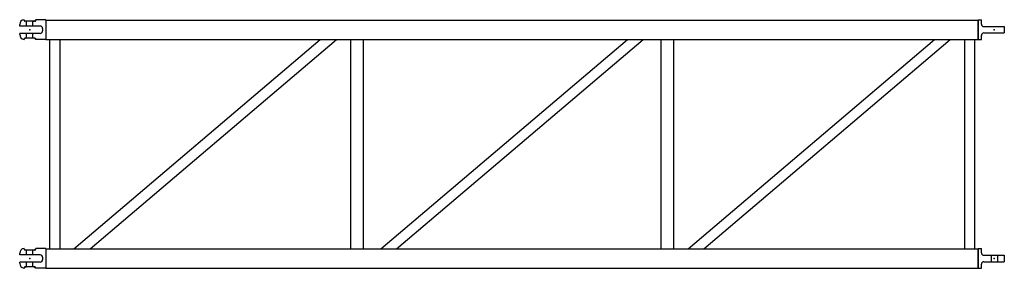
# Model space of a CAD drawing. Extents: x -5231 to -2781, y 1492 to 2110.
import ezdxf

# ---------------------------------------------------------------- set-up
doc = ezdxf.new("R2010")
doc.units = 0
doc.layers.add('M24P', color=7, linetype='CONTINUOUS')

msp = doc.modelspace()

# ---------------------------------------------------------------- linework, layer by layer
at = {"layer": 'M24P', "color": 6}
for p, q in [((-5220, 2108), (-5220, 2109)), ((-5166, 2110), (-5191, 2110)), ((-5191, 2108), (-5191, 2110)), ((-5166, 2110), (-5166, 2108)), ((-5166, 2109), (-2846, 2109)), ((-5166, 2109), (-5166, 2061)), ((-5166, 2108), (-5166, 2062)), ((-2846, 2110), (-2838, 2110)), ((-2846, 2110), (-2846, 2108)), ((-2846, 2109), (-2846, 2061)), ((-2846, 2062), (-2846, 2108)), ((-2838, 2099), (-2838, 2110)), ((-5231, 2094), (-5231, 2098)), ((-5180, 2094), (-5231, 2094)), ((-5193, 2106), (-5218, 2106)), ((-5214, 2094), (-5214, 2106)), ((-5198, 2106), (-5214, 2106)), ((-5198, 2094), (-5198, 2106)), ((-5174, 2088), (-5174, 2082)), ((-2832, 2093), (-2781, 2093)), ((-2781, 2093), (-2781, 2077)), ((-5180, 2076), (-5231, 2076)), ((-5231, 2073), (-5231, 2076)), ((-5220, 2061), (-5220, 2062)), ((-5214, 2064), (-5218, 2064)), ((-5214, 2064), (-5214, 2076)), ((-5198, 2064), (-5214, 2064)), ((-5198, 2064), (-5198, 2076)), ((-5193, 2064), (-5198, 2064)), ((-5191, 2061), (-5191, 2062)), ((-5166, 2061), (-5191, 2061)), ((-5166, 2061), (-5166, 2062)), ((-5166, 2061), (-2846, 2061)), ((-5157, 2061), (-5157, 1540)), ((-5131, 2061), (-5131, 1540)), ((-5096, 1540), (-4483, 2061)), ((-5056, 1540), (-4443, 2061)), ((-4408, 2061), (-4408, 1540)), ((-4376, 2061), (-4376, 1540)), ((-4332, 1540), (-3719, 2061)), ((-4293, 1540), (-3680, 2061)), ((-3636, 2061), (-3636, 1540)), ((-3604, 2061), (-3604, 1540)), ((-3568, 1540), (-2955, 2061)), ((-3529, 1540), (-2916, 2061)), ((-2880, 2061), (-2880, 1540)), ((-2855, 2061), (-2855, 1540)), ((-2846, 2061), (-2846, 2062)), ((-2846, 2061), (-2838, 2061)), ((-2838, 2061), (-2838, 2071)), ((-2832, 2077), (-2781, 2077)), ((-5231, 1525), (-5231, 1529)), ((-5180, 1525), (-5231, 1525)), ((-5220, 1539), (-5220, 1540)), ((-5193, 1537), (-5218, 1537)), ((-5214, 1525), (-5214, 1537)), ((-5198, 1537), (-5214, 1537)), ((-5198, 1525), (-5198, 1537)), ((-5166, 1541), (-5191, 1541)), ((-5191, 1539), (-5191, 1541)), ((-5174, 1519), (-5174, 1513)), ((-5166, 1541), (-5166, 1539)), ((-5166, 1540), (-2846, 1540)), ((-5166, 1540), (-5166, 1492)), ((-5166, 1539), (-5166, 1493)), ((-2846, 1541), (-2838, 1541)), ((-2846, 1541), (-2846, 1539)), ((-2846, 1540), (-2846, 1492)), ((-2846, 1493), (-2846, 1539)), ((-2838, 1530), (-2838, 1541)), ((-2832, 1524), (-2781, 1524)), ((-2814, 1524), (-2814, 1508)), ((-2798, 1524), (-2798, 1508)), ((-2781, 1524), (-2781, 1508)), ((-5180, 1507), (-5231, 1507)), ((-5231, 1504), (-5231, 1507)), ((-5214, 1495), (-5218, 1495)), ((-5214, 1495), (-5214, 1507)), ((-5198, 1495), (-5214, 1495)), ((-5198, 1495), (-5198, 1507)), ((-5193, 1495), (-5198, 1495)), ((-2838, 1492), (-2838, 1502)), ((-2832, 1508), (-2781, 1508)), ((-5220, 1492), (-5220, 1493)), ((-5191, 1492), (-5191, 1493)), ((-5166, 1492), (-5191, 1492)), ((-5166, 1492), (-5166, 1493)), ((-5166, 1492), (-2846, 1492)), ((-2846, 1492), (-2846, 1493)), ((-2846, 1492), (-2838, 1492))]:
    msp.add_line(p, q, dxfattribs=at)
for centre, radius, start, end in [((-5219, 2098), 12, 96, 180), ((-5214, 2113), 7, 211, 272), ((-5218, 2108), 2, 180, 270), ((-5197, 2113), 7, 268, 329), ((-5193, 2108), 2, 270, 0), ((-5180, 2088), 6, 0, 90), ((-2832, 2099), 6, 180, 270), ((-5219, 2073), 12, 180, 264), ((-5214, 2057), 7, 88, 149), ((-5218, 2062), 2, 90, 180), ((-5197, 2057), 7, 31, 92), ((-5193, 2062), 2, 0, 90), ((-5180, 2082), 6, 270, 0), ((-2832, 2071), 6, 90, 180), ((-5219, 1529), 12, 96, 180), ((-5214, 1544), 7, 211, 272), ((-5218, 1539), 2, 180, 270), ((-5197, 1544), 7, 268, 329), ((-5193, 1539), 2, 270, 0), ((-5180, 1519), 6, 0, 90), ((-2832, 1530), 6, 180, 270), ((-5219, 1504), 12, 180, 264), ((-5214, 1488), 7, 88, 149), ((-5218, 1493), 2, 90, 180), ((-5197, 1488), 7, 31, 92), ((-5193, 1493), 2, 0, 90), ((-5180, 1513), 6, 270, 0), ((-2832, 1502), 6, 90, 180)]:
    msp.add_arc(centre, radius, start, end, dxfattribs=at)
for p in [(-5206, 2085), (-5206, 2085), (-2806, 2085), (-2806, 2085), (-5206, 1516), (-5206, 1516), (-2806, 1516), (-2806, 1516)]:
    msp.add_point(p, dxfattribs=at)

doc.saveas('drawing.dxf')
